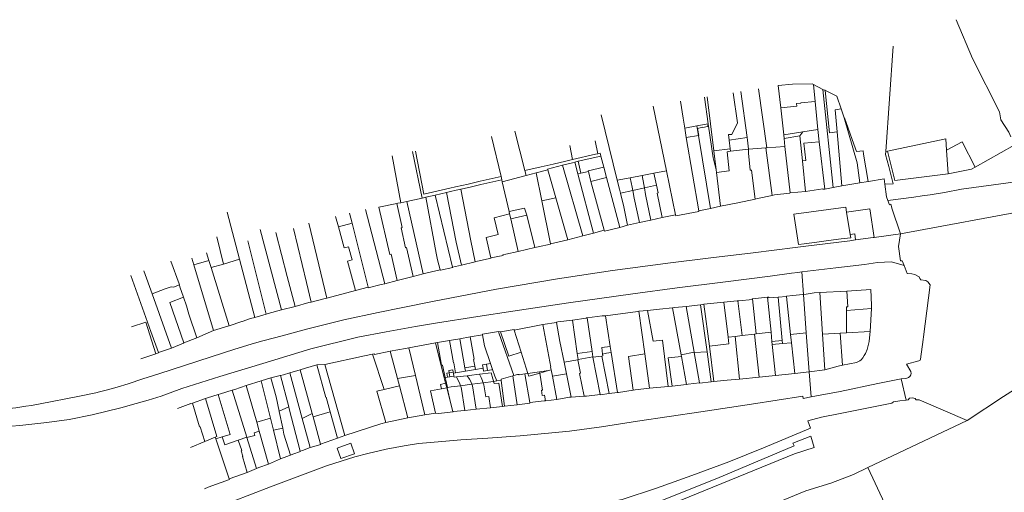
# Model space of a CAD drawing. Header units: metres. Extents: x 132064 to 133841, y 502443 to 503500.
# Tile 3 of 7: x 132289 to 132721, y 502828 to 503035. Entities that reach past the tile are written whole.
import ezdxf
from ezdxf.lldxf.tags import DXFTag

# ---------------------------------------------------------------- set-up
doc = ezdxf.new("R2010")
doc.units = ezdxf.units.M
doc.layers.add('B-WE-KG-GRENS_PERCEEL-G', color=150, linetype='KG-PERCEEL', lineweight=18)
doc.styles.get("Standard").update_dxf_attribs({"font": 'NLCS-ISO.ttf'})
tags = doc.linetypes.add('KG-PERCEEL', pattern='A,5.5,-2,["P",Standard,S=1.8,R=0,X=-0.5,Y=-0.9],-2,5.5,-2,[5,NLCS.SHX,S=0.75,R=0,X=0,Y=0],-2', length=19).pattern_tags.tags
tags[6] = DXFTag(74, 10)

msp = doc.modelspace()

# ---------------------------------------------------------------- linework, layer by layer
at = {"layer": 'B-WE-KG-GRENS_PERCEEL-G', "flags": 128}
for points in [[(132706.75, 503017.78), (132699.653, 503034.71)], [(132671.98, 503023.176), (132668.776, 502976.959)], [(132723.529, 502983.45), (132722.739, 502985.471), (132719.12, 502990.826), (132718.63, 502994.406), (132706.75, 503017.78)], [(132621.596, 503005.845), (132627.849, 503006.464)], [(132622.69, 502996.076), (132621.596, 503005.845)], [(132627.849, 503006.464), (132636.506, 503006.694)], [(132637.047, 503006.412), (132636.506, 503006.694)], [(132637.784, 502998.866), (132637.047, 503006.412)], [(132641.233, 503004.233), (132637.047, 503006.412)], [(132590.957, 502989.099), (132589.245, 503000.774)], [(132590.46, 503000.964), (132593.438, 502977.34)], [(132600.129, 502982.037), (132599.838, 502984.398), (132601.342, 502984.43), (132603.737, 502989.54), (132601.824, 503002.746)], [(132607.95, 502983.135), (132605.247, 503003.283)], [(132616.679, 502978.639), (132612.918, 503004.485)], [(132642.128, 503003.767), (132641.233, 503004.233)], [(132645.65, 502961.335), (132641.233, 503004.233)], [(132642.128, 503003.767), (132642.114, 503003.901)], [(132642.114, 503003.901), (132647.335, 503001.273)], [(132644.103, 502985.215), (132642.128, 503003.767)], [(132649.229, 502995.763), (132647.335, 503001.273)], [(132566.863, 502996.902), (132572.683, 502968.607)], [(132578.845, 502999.001), (132579.954, 502991.663)], [(132631.576, 502998.286), (132631.585, 502998.186), (132629.693, 502998.016), (132629.802, 502996.801), (132622.69, 502996.076)], [(132631.576, 502998.286), (132637.784, 502998.866)], [(132638.978, 502986.641), (132637.784, 502998.866)], [(132551.076, 502964.417), (132543.989, 502993.112)], [(132624.008, 502984.317), (132622.69, 502996.076)], [(132646.525, 502995.22), (132649.229, 502995.763)], [(132647.39, 502985.688), (132646.525, 502995.22)], [(132650.086, 502993.121), (132649.229, 502995.763)], [(132650.469, 502991.792), (132650.086, 502993.121)], [(132579.954, 502991.663), (132580.623, 502987.235)], [(132580.623, 502987.235), (132586.018, 502988.208)], [(132586.018, 502988.208), (132590.957, 502989.099)], [(132586.018, 502988.208), (132586.703, 502984.034)], [(132588.535, 502987.524), (132590.571, 502987.948)], [(132590.979, 502988.952), (132590.571, 502987.948)], [(132590.979, 502988.952), (132590.957, 502989.099)], [(132591.095, 502988.159), (132590.979, 502988.952)], [(132591.109, 502988.06), (132591.095, 502988.159)], [(132593.125, 502974.309), (132591.109, 502988.06)], [(132650.698, 502991.822), (132650.469, 502991.792)], [(132657.314, 502963.328), (132656.143, 502972.104), (132650.469, 502991.792)], [(132654.792, 502980.29), (132650.698, 502991.822)], [(132500.131, 502966.139), (132495.998, 502983.547)], [(132506.113, 502985.908), (132510.589, 502968.665)], [(132580.623, 502987.235), (132581.324, 502983.143)], [(132581.324, 502983.143), (132586.703, 502984.034)], [(132588.515, 502987.622), (132586.293, 502987.16)], [(132586.293, 502987.16), (132586.309, 502987.061)], [(132586.309, 502987.061), (132586.79, 502984.048)], [(132586.703, 502984.034), (132586.79, 502984.048)], [(132586.703, 502984.034), (132591.943, 502952.111)], [(132588.535, 502987.524), (132588.515, 502987.622)], [(132624.008, 502984.317), (132632.358, 502985.613)], [(132624.181, 502982.775), (132624.008, 502984.317)], [(132624.181, 502982.775), (132631.064, 502983.843)], [(132632.358, 502985.613), (132631.064, 502983.843)], [(132632.21, 502972.979), (132631.064, 502983.843)], [(132632.358, 502985.613), (132638.978, 502986.641)], [(132639.6, 502981.245), (132638.978, 502986.641)], [(132644.103, 502985.215), (132647.39, 502985.688)], [(132649.536, 502962.038), (132647.39, 502985.688)], [(132530.237, 502979.639), (132531.383, 502973.527)], [(132541.409, 502981.734), (132542.543, 502976.059)], [(132581.324, 502983.143), (132586.83, 502950.982)], [(132600.129, 502982.037), (132607.95, 502983.135)], [(132600.604, 502978.133), (132600.129, 502982.037)], [(132608.11, 502981.945), (132607.95, 502983.135)], [(132608.633, 502978.045), (132608.11, 502981.945)], [(132616.679, 502978.639), (132624.579, 502979.223)], [(132624.579, 502979.223), (132624.181, 502982.775)], [(132626.852, 502958.933), (132624.579, 502979.223)], [(132632.907, 502980.673), (132639.6, 502981.245)], [(132633.744, 502973.15), (132632.907, 502980.673)], [(132641.981, 502960.606), (132639.6, 502981.245)], [(132661.015, 502963.942), (132658.993, 502975.9), (132658.782, 502977.373), (132655.918, 502976.968), (132654.792, 502980.29)], [(132669.542, 502977.124), (132695.008, 502982.612), (132695.365, 502977.599)], [(132695.365, 502977.599), (132702.182, 502981.214)], [(132707.915, 502970.095), (132702.182, 502981.214)], [(132707.915, 502970.095), (132724.957, 502979.797)], [(132456.194, 502954.625), (132452.384, 502975.178)], [(132461.28, 502976.957), (132465.567, 502956.626)], [(132462.712, 502977.233), (132466.335, 502958.323)], [(132531.383, 502973.527), (132541.562, 502975.863), (132542.543, 502976.059)], [(132543.863, 502974.959), (132533.923, 502972.759)], [(132542.543, 502976.059), (132543.52, 502976.254)], [(132543.863, 502974.959), (132543.52, 502976.254)], [(132545.131, 502970.169), (132543.863, 502974.959)], [(132593.438, 502977.34), (132600.604, 502978.133)], [(132593.438, 502977.34), (132594.49, 502968.993)], [(132599.215, 502976.94), (132600.74, 502977.119)], [(132599.215, 502976.94), (132600.078, 502968.582)], [(132600.74, 502977.119), (132600.604, 502978.133)], [(132608.633, 502978.045), (132600.74, 502977.119)], [(132608.633, 502978.045), (132616.132, 502978.599)], [(132608.653, 502976.265), (132608.633, 502978.045)], [(132608.653, 502976.265), (132609.359, 502968.882), (132609.857, 502968.913)], [(132616.132, 502978.599), (132616.679, 502978.639)], [(132618.993, 502957.784), (132616.132, 502978.599)], [(132668.776, 502976.959), (132668.689, 502975.707), (132670.088, 502970.392)], [(132668.776, 502976.959), (132669.542, 502977.124)], [(132669.542, 502977.124), (132672.711, 502964.26)], [(132696.105, 502967.225), (132695.365, 502977.599)], [(132531.383, 502973.527), (132528.595, 502972.837), (132522.938, 502971.505), (132517.716, 502970.249), (132510.589, 502968.665)], [(132527.042, 502970.982), (132520.52, 502969.31)], [(132532.443, 502972.371), (132531.503, 502972.125), (132527.042, 502970.982)], [(132535.988, 502940.178), (132527.042, 502970.982)], [(132533.923, 502972.759), (132532.443, 502972.371)], [(132533.804, 502967.206), (132532.443, 502972.371)], [(132533.923, 502972.759), (132535.079, 502967.509)], [(132593.125, 502974.309), (132594.49, 502968.993)], [(132633.744, 502973.15), (132632.21, 502972.979)], [(132633.624, 502959.574), (132632.21, 502972.979)], [(132466.335, 502958.323), (132477.649, 502960.997), (132480.201, 502961.506), (132485.77, 502962.79), (132491.007, 502964.08), (132500.131, 502966.139)], [(132500.478, 502964.68), (132500.131, 502966.139)], [(132500.694, 502963.769), (132511.156, 502966.479)], [(132510.589, 502968.665), (132511.156, 502966.479)], [(132511.156, 502966.479), (132515.556, 502967.619)], [(132515.556, 502967.619), (132520.628, 502968.933)], [(132517.979, 502955.454), (132515.556, 502967.619)], [(132520.628, 502968.933), (132520.52, 502969.31)], [(132524.122, 502956.777), (132520.628, 502968.933)], [(132533.804, 502967.206), (132535.079, 502967.509)], [(132540.632, 502941.302), (132533.804, 502967.206)], [(132535.079, 502967.509), (132538.491, 502968.319)], [(132538.491, 502968.319), (132538.32, 502968.617), (132545.131, 502970.169)], [(132539.422, 502963.912), (132538.491, 502968.319)], [(132546.327, 502965.647), (132545.131, 502970.169)], [(132556.729, 502965.513), (132561.982, 502966.532)], [(132561.982, 502966.532), (132567.076, 502967.52)], [(132562.979, 502961.132), (132562.773, 502962.528), (132561.982, 502966.532)], [(132567.076, 502967.52), (132572.683, 502968.607)], [(132567.076, 502967.52), (132568.228, 502962.308)], [(132572.683, 502968.607), (132576.647, 502949.339)], [(132594.49, 502968.993), (132594.622, 502967.808)], [(132600.078, 502968.582), (132594.622, 502967.808)], [(132594.622, 502967.808), (132596.264, 502953.064)], [(132611.566, 502956.18), (132609.857, 502968.913)], [(132670.397, 502969.22), (132672.049, 502962.943), (132668.346, 502962.7)], [(132670.088, 502970.392), (132670.397, 502969.22)], [(132696.105, 502967.225), (132672.711, 502964.26)], [(132696.105, 502967.225), (132706.315, 502969.358), (132707.915, 502970.095)], [(132482.516, 502960.5), (132486.07, 502961.319), (132491.344, 502962.619), (132500.478, 502964.68)], [(132500.694, 502963.769), (132500.478, 502964.68)], [(132503.655, 502950.748), (132500.694, 502963.769)], [(132539.422, 502963.912), (132546.327, 502965.647)], [(132545.32, 502942.537), (132539.422, 502963.912)], [(132552.132, 502943.716), (132546.327, 502965.647)], [(132551.076, 502964.417), (132556.729, 502965.513)], [(132551.076, 502964.417), (132552.109, 502960.479), (132552.522, 502958.79)], [(132557.837, 502959.98), (132557.533, 502961.449), (132556.729, 502965.513)], [(132562.979, 502961.132), (132568.228, 502962.308)], [(132568.228, 502962.308), (132568.983, 502958.892)], [(132645.65, 502961.335), (132649.536, 502962.038)], [(132649.536, 502962.038), (132657.314, 502963.328)], [(132657.314, 502963.328), (132661.015, 502963.942)], [(132661.015, 502963.942), (132661.155, 502963.965)], [(132661.155, 502963.965), (132668.015, 502965.103)], [(132668.015, 502965.103), (132668.346, 502962.7)], [(132668.346, 502962.7), (132669.101, 502957.227)], [(132669.689, 502955.577), (132681.065, 502957.018), (132684.74, 502957.619), (132687.089, 502957.933), (132688.147, 502958.102), (132694.43, 502959.109), (132701.988, 502960.596), (132729.983, 502964.401)], [(132467.19, 502956.984), (132471.31, 502957.957)], [(132471.31, 502957.957), (132476.267, 502959.129)], [(132478.929, 502926.454), (132471.31, 502957.957)], [(132476.267, 502959.129), (132477.977, 502959.533), (132480.531, 502960.042), (132482.516, 502960.5)], [(132482.8, 502927.3), (132480.487, 502937.294), (132476.267, 502959.129)], [(132482.516, 502960.5), (132486.938, 502937.885), (132488.788, 502928.791)], [(132552.522, 502958.79), (132557.837, 502959.98)], [(132552.522, 502958.79), (132553.984, 502952.813), (132555.629, 502944.833)], [(132557.837, 502959.98), (132562.979, 502961.132)], [(132560.82, 502945.946), (132558.533, 502956.61), (132557.837, 502959.98)], [(132565.816, 502947.017), (132563.402, 502958.274), (132562.979, 502961.132)], [(132568.983, 502958.892), (132568.517, 502958.797), (132570.813, 502948.089)], [(132611.566, 502956.18), (132612.522, 502956.431), (132618.993, 502957.784)], [(132618.993, 502957.784), (132619.923, 502957.999), (132626.711, 502958.828), (132626.699, 502958.919), (132626.852, 502958.933)], [(132626.852, 502958.933), (132633.624, 502959.574)], [(132633.624, 502959.574), (132641.158, 502960.616), (132641.163, 502960.469), (132641.981, 502960.606)], [(132641.981, 502960.606), (132645.661, 502961.224)], [(132645.661, 502961.224), (132645.65, 502961.335)], [(132446.527, 502952.696), (132454.487, 502954.268)], [(132454.487, 502954.268), (132454.904, 502954.35)], [(132456.843, 502943.816), (132454.487, 502954.268)], [(132454.904, 502954.35), (132456.194, 502954.625)], [(132456.194, 502954.625), (132458.915, 502955.206)], [(132458.915, 502955.206), (132465.567, 502956.626)], [(132466.06, 502923.534), (132458.915, 502955.206)], [(132465.567, 502956.626), (132466.68, 502956.863)], [(132466.68, 502956.863), (132467.19, 502956.984)], [(132473.514, 502925.262), (132472.35, 502929.599), (132471.667, 502932.455), (132467.19, 502956.984)], [(132517.979, 502955.454), (132524.122, 502956.777)], [(132521.744, 502936.549), (132517.979, 502955.454)], [(132529.423, 502938.332), (132524.122, 502956.777)], [(132596.264, 502953.064), (132603.89, 502954.582)], [(132603.89, 502954.582), (132611.566, 502956.18)], [(132669.101, 502957.227), (132669.689, 502955.577)], [(132669.689, 502955.577), (132670.346, 502953.735), (132670.896, 502953.961), (132671.415, 502952.38)], [(132385.583, 502929.857), (132380.183, 502950.463)], [(132434.823, 502945.632), (132433.693, 502950.096)], [(132449.274, 502919.164), (132440.769, 502951.606)], [(132452.025, 502932.101), (132451.343, 502931.917), (132446.527, 502952.696)], [(132503.895, 502949.692), (132497.103, 502948.014)], [(132503.655, 502950.748), (132510.449, 502952.267), (132511.45, 502949.228)], [(132503.895, 502949.692), (132503.655, 502950.748)], [(132504.372, 502947.592), (132503.895, 502949.692)], [(132504.372, 502947.592), (132511.45, 502949.228)], [(132514.881, 502934.941), (132511.45, 502949.228)], [(132570.813, 502948.089), (132576.647, 502949.339)], [(132576.647, 502949.339), (132576.756, 502948.809)], [(132576.756, 502948.809), (132586.867, 502950.769)], [(132586.83, 502950.982), (132591.943, 502952.111)], [(132586.83, 502950.982), (132586.867, 502950.769)], [(132591.943, 502952.111), (132596.264, 502953.064)], [(132628.426, 502949.582), (132651.214, 502952.599)], [(132653.371, 502939.258), (132649.262, 502938.79), (132643.644, 502937.998), (132638.564, 502937.373), (132632.966, 502936.607), (132630.428, 502936.267), (132628.426, 502949.582)], [(132651.214, 502952.599), (132651.566, 502950.421)], [(132651.566, 502950.421), (132661.706, 502951.886), (132663.71, 502939.4)], [(132651.566, 502950.421), (132653.137, 502940.705)], [(132671.468, 502952.218), (132671.415, 502952.38)], [(132671.468, 502952.218), (132675.165, 502940.946)], [(132675.165, 502940.946), (132733.494, 502951.784)], [(132423.849, 502912.807), (132415.974, 502945.694)], [(132428.882, 502944.001), (132427.659, 502948.545)], [(132428.882, 502944.001), (132434.823, 502945.632)], [(132441.912, 502917.615), (132434.823, 502945.632)], [(132498.855, 502940.638), (132497.103, 502948.014)], [(132507.621, 502933.304), (132504.372, 502947.592)], [(132552.132, 502943.716), (132555.629, 502944.833)], [(132555.629, 502944.833), (132560.82, 502945.946)], [(132560.82, 502945.946), (132565.816, 502947.017)], [(132565.816, 502947.017), (132570.813, 502948.089)], [(132403.987, 502907.678), (132394.606, 502942.885)], [(132409.87, 502909.248), (132406.382, 502922.34), (132401.435, 502941.54)], [(132416.872, 502911.123), (132414.855, 502919.715), (132409.214, 502943.364)], [(132431.353, 502934.82), (132428.882, 502944.001)], [(132458.731, 502935.007), (132458.341, 502934.92), (132456.396, 502943.605), (132456.623, 502943.655)], [(132456.623, 502943.655), (132456.599, 502943.761), (132456.843, 502943.816)], [(132493.672, 502939.36), (132498.855, 502940.638)], [(132536.015, 502940.085), (132540.632, 502941.302)], [(132540.632, 502941.302), (132545.32, 502942.537)], [(132545.433, 502942.128), (132545.32, 502942.537)], [(132545.433, 502942.128), (132552.132, 502943.716)], [(132655.12, 502940.971), (132653.137, 502940.705)], [(132653.137, 502940.705), (132653.371, 502939.258)], [(132655.12, 502940.971), (132655.551, 502938.305)], [(132675.165, 502940.946), (132663.71, 502939.4)], [(132676.819, 502927.051), (132675.941, 502929.234), (132675.246, 502929.218), (132674.326, 502935.444), (132675.165, 502940.946)], [(132375.646, 502939.699), (132378.443, 502927.775)], [(132397.17, 502905.835), (132389.124, 502937.869)], [(132414.948, 502899.259), (132431.187, 502903.405), (132446.253, 502906.531), (132456.367, 502908.611), (132470.095, 502911.386), (132498.201, 502916.694), (132524.825, 502921.306), (132548.922, 502924.948), (132574.379, 502928.342), (132592.049, 502930.518), (132610.597, 502932.72), (132629.012, 502934.971), (132632.526, 502935.401), (132652.984, 502937.961)], [(132495.721, 502930.443), (132493.672, 502939.36)], [(132521.757, 502936.486), (132516.382, 502935.27), (132514.881, 502934.941)], [(132521.744, 502936.549), (132529.345, 502938.31), (132529.423, 502938.332)], [(132521.757, 502936.486), (132521.744, 502936.549)], [(132529.423, 502938.332), (132535.988, 502940.178)], [(132536.015, 502940.085), (132535.988, 502940.178)], [(132655.551, 502938.305), (132652.984, 502937.961)], [(132663.258, 502939.339), (132655.551, 502938.305)], [(132663.71, 502939.4), (132663.258, 502939.339)], [(132372.126, 502929.312), (132371.096, 502932.65)], [(132431.353, 502934.82), (132433.296, 502935.288), (132434.953, 502929.63), (132432.902, 502929.064)], [(132454.558, 502920.601), (132452.025, 502932.101)], [(132461.564, 502922.349), (132458.731, 502935.007)], [(132507.621, 502933.304), (132502.224, 502932.051), (132500.958, 502931.786), (132501.01, 502931.567), (132495.721, 502930.443)], [(132507.643, 502933.207), (132507.621, 502933.304)], [(132514.881, 502934.941), (132507.643, 502933.207)], [(132764.102, 502931.731), (132760.326, 502929.404), (132758.081, 502927.68), (132755.878, 502925.495), (132726.75, 502873.913), (132720.355, 502869.709), (132704.36, 502859.306)], [(132355.415, 502929.014), (132359.029, 502919.097), (132359.168, 502918.605)], [(132365.516, 502927.42), (132364.635, 502930.361)], [(132365.516, 502927.42), (132372.126, 502929.312)], [(132374.155, 502898.601), (132365.516, 502927.42)], [(132373.091, 502926.187), (132372.126, 502929.312)], [(132378.443, 502927.775), (132373.091, 502926.187)], [(132385.583, 502929.857), (132378.443, 502927.775)], [(132392.254, 502904.406), (132385.583, 502929.857)], [(132436.38, 502916.142), (132432.902, 502929.064)], [(132482.8, 502927.3), (132478.929, 502926.454)], [(132482.813, 502927.249), (132482.8, 502927.3)], [(132488.788, 502928.791), (132482.813, 502927.249)], [(132495.745, 502930.338), (132489.838, 502929.044), (132488.788, 502928.791)], [(132495.745, 502930.338), (132495.721, 502930.443)], [(132631.889, 502924.287), (132646.832, 502926.055), (132659.416, 502927.629), (132665.139, 502928.454), (132671.261, 502928.687), (132676.819, 502927.051)], [(132347.209, 502914.728), (132343.605, 502924.779)], [(132380.936, 502900.771), (132373.091, 502926.187)], [(132416.741, 502890.626), (132437.368, 502895.766), (132449.838, 502898.11), (132462.654, 502900.442), (132471.429, 502901.945), (132490.006, 502904.793), (132505.239, 502907.163), (132529.699, 502910.82), (132557.847, 502914.698), (132577.297, 502917.353), (132597.379, 502919.847), (132618.126, 502922.505), (132627.399, 502923.756), (132630.236, 502924.092)], [(132461.564, 502922.349), (132466.06, 502923.534)], [(132466.06, 502923.534), (132467.693, 502923.913), (132473.514, 502925.262)], [(132473.574, 502925.037), (132473.514, 502925.262)], [(132473.574, 502925.037), (132478.973, 502926.273)], [(132478.973, 502926.273), (132478.929, 502926.454)], [(132630.236, 502924.092), (132631.889, 502924.287)], [(132631.889, 502924.287), (132632.636, 502914.465)], [(132678.189, 502923.646), (132676.819, 502927.051)], [(132688.263, 502918.648), (132687.166, 502919.992), (132686.249, 502920.493), (132684.165, 502920.859), (132683.715, 502921.376), (132683.374, 502922.212), (132681.44, 502923.229), (132680.24, 502923.529), (132678.189, 502923.646)], [(132349.966, 502889.09), (132346.61, 502898.163), (132337.953, 502922.753)], [(132449.274, 502919.164), (132447.568, 502918.772), (132441.977, 502917.359)], [(132454.558, 502920.601), (132449.274, 502919.164)], [(132461.564, 502922.349), (132460.53, 502922.03), (132454.558, 502920.601)], [(132675.513, 502877.442), (132677.563, 502877.718), (132678.366, 502877.903), (132678.753, 502878.112), (132679.311, 502878.536), (132679.747, 502879.239), (132679.896, 502879.809), (132679.663, 502880.767), (132677.859, 502883.964), (132683.263, 502885.427), (132683.785, 502885.743), (132683.964, 502886.073), (132685.114, 502894.784), (132685.256, 502895.864), (132688.263, 502918.648)], [(132352.946, 502916.955), (132347.209, 502914.728)], [(132355.727, 502890.969), (132347.209, 502914.728)], [(132352.946, 502916.955), (132355.591, 502917.789), (132356.581, 502917.615), (132359.168, 502918.605)], [(132359.168, 502918.605), (132359.399, 502917.786), (132360.975, 502913.194)], [(132436.38, 502916.142), (132423.849, 502912.807)], [(132441.912, 502917.615), (132436.38, 502916.142)], [(132441.977, 502917.359), (132441.912, 502917.615)], [(132625.191, 502913.703), (132628.05, 502913.995), (132632.35, 502914.434), (132632.636, 502914.465)], [(132632.636, 502914.465), (132633.922, 502914.604), (132637.361, 502915.107), (132639.79, 502915.25)], [(132632.636, 502914.465), (132633.912, 502897.697)], [(132651.713, 502915.95), (132639.79, 502915.25)], [(132639.79, 502915.25), (132640.976, 502897.093)], [(132651.713, 502915.95), (132652.168, 502909.069), (132651.485, 502909.027), (132651.501, 502907.363)], [(132662.479, 502908.338), (132662.549, 502909.702), (132662.195, 502916.566), (132651.713, 502915.95)], [(132354.955, 502910.991), (132360.975, 502913.194)], [(132354.955, 502910.991), (132361.139, 502893.237)], [(132360.975, 502913.194), (132362.271, 502909.417), (132363.273, 502905.805), (132366.798, 502895.404)], [(132416.872, 502911.123), (132415.946, 502910.871), (132409.87, 502909.248)], [(132423.849, 502912.807), (132423.009, 502912.728), (132416.872, 502911.123)], [(132587.57, 502909.879), (132589.065, 502910.157)], [(132589.065, 502910.157), (132597.708, 502911.022)], [(132589.065, 502910.157), (132591.446, 502891.863)], [(132597.708, 502911.022), (132603.603, 502911.612), (132603.872, 502911.639)], [(132597.708, 502911.022), (132599.63, 502895.702)], [(132603.872, 502911.639), (132604.349, 502911.687), (132610.275, 502912.261), (132610.245, 502912.57), (132610.393, 502912.585)], [(132603.872, 502911.639), (132605.78, 502896.431)], [(132610.393, 502912.585), (132616.882, 502913.238)], [(132611.944, 502897.161), (132610.393, 502912.585)], [(132616.882, 502913.238), (132617.482, 502913.298), (132617.521, 502912.912), (132621.547, 502913.242)], [(132618.464, 502897.933), (132616.882, 502913.238)], [(132621.547, 502913.242), (132625.209, 502913.542)], [(132621.547, 502913.242), (132623.405, 502894.343)], [(132625.209, 502913.542), (132625.191, 502913.703)], [(132627.027, 502896.964), (132625.209, 502913.542)], [(132397.17, 502905.835), (132392.254, 502904.406)], [(132403.987, 502907.678), (132398.102, 502906.106), (132397.17, 502905.835)], [(132409.87, 502909.248), (132403.987, 502907.678)], [(132545.878, 502905.098), (132560.098, 502907.019), (132560.55, 502907.069)], [(132560.55, 502907.069), (132564.364, 502907.493)], [(132563.092, 502888.421), (132560.55, 502907.069)], [(132564.364, 502907.493), (132569.626, 502908.078), (132575.285, 502908.662)], [(132570.966, 502894.448), (132566.88, 502894.062), (132564.364, 502907.493)], [(132575.285, 502908.662), (132576.334, 502908.701), (132581.289, 502909.22)], [(132575.285, 502908.662), (132579.077, 502888.092)], [(132581.289, 502909.22), (132587.57, 502909.879)], [(132584.761, 502889.25), (132581.289, 502909.22)], [(132590.452, 502889.268), (132587.57, 502909.879)], [(132651.501, 502907.363), (132662.479, 502908.338)], [(132651.501, 502907.363), (132651.592, 502897.694)], [(132661.962, 502898.282), (132662.479, 502908.338)], [(132338.191, 502900.319), (132344.436, 502902.326)], [(132348.789, 502888.523), (132344.436, 502902.326)], [(132390.401, 502903.868), (132386.678, 502902.628), (132386.602, 502902.583), (132380.936, 502900.771)], [(132392.254, 502904.406), (132390.401, 502903.868)], [(132518.44, 502901.339), (132524.489, 502902.243)], [(132524.469, 502902.359), (132525.017, 502902.42), (132531.444, 502903.148)], [(132524.469, 502902.359), (132524.489, 502902.243)], [(132524.489, 502902.243), (132525.905, 502893.867)], [(132531.444, 502903.148), (132537.46, 502904.101), (132537.456, 502904.184), (132537.818, 502904.231)], [(132531.444, 502903.148), (132533.557, 502888.56)], [(132537.818, 502904.231), (132544.428, 502905.088)], [(132537.818, 502904.231), (132540.018, 502889.473)], [(132544.428, 502905.088), (132545.878, 502905.098)], [(132548.02, 502891.685), (132545.878, 502905.098)], [(132250.998, 502862.026), (132276.723, 502863.735), (132287.526, 502864.881), (132291.946, 502865.493), (132294.408, 502865.791), (132298.188, 502866.553), (132314.686, 502869.773), (132322.55, 502871.381), (132324.146, 502871.776), (132327.087, 502872.509), (132331.91, 502873.864), (132336.783, 502875.291), (132343.11, 502877.471), (132350.131, 502879.721), (132373.065, 502887.174), (132383.522, 502890.558), (132390.657, 502892.66), (132395.207, 502893.988), (132401.415, 502895.667), (132407.448, 502897.229), (132410.126, 502897.998), (132414.948, 502899.259)], [(132366.798, 502895.404), (132374.155, 502898.601)], [(132380.936, 502900.771), (132380.468, 502900.621), (132374.155, 502898.601)], [(132491.991, 502897.037), (132499.081, 502898.17)], [(132499.081, 502898.17), (132499.194, 502897.613), (132505.798, 502878.921)], [(132499.081, 502898.17), (132499.933, 502898.072)], [(132499.933, 502898.072), (132505.846, 502899.071)], [(132499.933, 502898.072), (132503.601, 502887.444), (132508.936, 502889.225)], [(132505.906, 502898.88), (132505.846, 502899.071)], [(132505.906, 502898.88), (132518.44, 502901.339)], [(132508.936, 502889.225), (132505.906, 502898.88)], [(132521.982, 502882.617), (132518.44, 502901.339)], [(132605.78, 502896.431), (132611.208, 502897.073)], [(132611.208, 502897.073), (132611.944, 502897.161)], [(132613.191, 502878.176), (132611.208, 502897.073)], [(132611.944, 502897.161), (132618.464, 502897.933)], [(132618.884, 502893.874), (132618.464, 502897.933)], [(132627.027, 502896.964), (132633.912, 502897.697)], [(132633.912, 502897.697), (132635.218, 502880.525)], [(132640.976, 502897.093), (132648.735, 502897.533)], [(132640.976, 502897.093), (132641.997, 502881.458)], [(132648.735, 502897.533), (132651.592, 502897.694)], [(132649.799, 502883.454), (132648.735, 502897.533)], [(132651.592, 502897.694), (132661.962, 502898.282)], [(132657.42, 502885.391), (132657.964, 502885.8), (132658.67, 502886.671), (132659.352, 502887.801), (132659.895, 502888.665), (132660.558, 502890.317), (132661.188, 502892.708), (132661.49, 502893.895), (132661.717, 502896.962), (132661.962, 502898.282)], [(132361.139, 502893.237), (132361.005, 502893.186), (132361.035, 502893.101), (132355.727, 502890.969)], [(132366.798, 502895.404), (132361.139, 502893.237)], [(132459.8, 502891.091), (132471.432, 502893.313)], [(132471.432, 502893.313), (132472.363, 502893.422)], [(132475.282, 502877.927), (132471.432, 502893.313)], [(132472.363, 502893.422), (132477.553, 502894.303)], [(132472.363, 502893.422), (132474.067, 502883.486), (132474.433, 502883.553)], [(132477.553, 502894.303), (132482.074, 502895.07)], [(132477.553, 502894.303), (132479.256, 502884.514)], [(132482.074, 502895.07), (132486.614, 502895.841)], [(132482.074, 502895.07), (132484.296, 502882.331)], [(132486.614, 502895.841), (132492.038, 502896.762)], [(132486.614, 502895.841), (132488.293, 502886.071)], [(132491.991, 502897.037), (132492.038, 502896.762)], [(132492.038, 502896.762), (132492.851, 502891.967), (132495.518, 502884.247)], [(132525.905, 502893.867), (132527.762, 502884.806)], [(132573.402, 502874.194), (132570.966, 502894.448)], [(132591.446, 502891.863), (132599.982, 502892.898)], [(132599.63, 502895.702), (132602.674, 502896.063)], [(132599.63, 502895.702), (132599.982, 502892.898)], [(132602.674, 502896.063), (132605.78, 502896.431)], [(132604.582, 502877.392), (132602.674, 502896.063)], [(132618.884, 502893.874), (132623.405, 502894.343)], [(132619.026, 502892.494), (132618.884, 502893.874)], [(132619.026, 502892.494), (132623.544, 502892.928)], [(132623.544, 502892.928), (132623.405, 502894.343)], [(132623.544, 502892.928), (132627.429, 502893.301)], [(132627.429, 502893.301), (132627.027, 502896.964)], [(132628.905, 502879.842), (132627.429, 502893.301)], [(132252.574, 502853.86), (132266.912, 502855.366), (132278.12, 502856.254), (132289.301, 502857.148), (132301.148, 502858.385), (132310.852, 502859.767), (132320.996, 502861.773), (132333.555, 502864.88), (132340.244, 502866.67), (132345.44, 502868.117), (132351.14, 502869.985), (132360.3, 502873.225), (132376.913, 502878.553), (132395.814, 502884.27), (132416.741, 502890.626)], [(132342.307, 502886.256), (132348.789, 502888.523)], [(132348.789, 502888.523), (132350.017, 502888.953)], [(132355.727, 502890.969), (132349.966, 502889.09)], [(132350.017, 502888.953), (132349.966, 502889.09)], [(132444.692, 502888.403), (132444.724, 502888.236), (132451.518, 502889.561)], [(132451.518, 502889.561), (132458.329, 502890.828)], [(132454.703, 502877.691), (132451.518, 502889.561)], [(132458.329, 502890.828), (132459.8, 502891.091)], [(132462.636, 502878.995), (132459.8, 502891.091)], [(132511.884, 502879.834), (132508.936, 502889.225)], [(132533.557, 502888.56), (132540.018, 502889.473)], [(132533.557, 502888.56), (132533.937, 502885.94)], [(132540.018, 502889.473), (132540.369, 502887.12)], [(132544.25, 502891.205), (132548.02, 502891.685)], [(132544.591, 502888.373), (132544.25, 502891.205)], [(132548.435, 502889.088), (132546.34, 502888.734), (132544.591, 502888.373)], [(132548.435, 502889.088), (132548.02, 502891.685)], [(132551.238, 502871.53), (132548.435, 502889.088)], [(132584.761, 502889.25), (132579.077, 502888.092)], [(132584.806, 502888.99), (132584.761, 502889.25)], [(132584.806, 502888.99), (132590.452, 502889.268)], [(132587.102, 502875.782), (132584.806, 502888.99)], [(132592.276, 502876.225), (132590.452, 502889.268)], [(132591.446, 502891.863), (132593.462, 502876.368)], [(132620.427, 502878.943), (132619.026, 502892.494)], [(132422.88, 502883.852), (132440.365, 502887.576)], [(132440.365, 502887.576), (132443.876, 502888.247)], [(132443.876, 502888.247), (132444.692, 502888.403)], [(132443.876, 502888.247), (132448.923, 502872.861)], [(132479.256, 502884.514), (132479.394, 502884.537)], [(132479.394, 502884.537), (132480.162, 502880.086)], [(132488.116, 502886.041), (132488.293, 502886.071)], [(132488.116, 502886.041), (132488.628, 502883.07)], [(132493.74, 502883.94), (132495.518, 502884.247)], [(132495.518, 502884.247), (132496.443, 502881.57)], [(132527.762, 502884.806), (132533.73, 502885.902)], [(132527.762, 502884.806), (132528.809, 502879.698)], [(132533.73, 502885.902), (132533.937, 502885.94)], [(132534.515, 502879.878), (132534.927, 502879.961), (132533.73, 502885.902)], [(132533.937, 502885.94), (132540.369, 502887.12)], [(132540.395, 502886.985), (132540.369, 502887.12)], [(132540.395, 502886.985), (132544.37, 502887.491)], [(132543.517, 502870.702), (132540.395, 502886.985)], [(132544.37, 502887.491), (132544.692, 502887.532)], [(132547.521, 502871.057), (132544.37, 502887.491)], [(132544.692, 502887.532), (132544.591, 502888.373)], [(132563.092, 502888.421), (132556.026, 502887.225)], [(132556.026, 502887.225), (132557.993, 502872.513)], [(132565.131, 502873.462), (132563.092, 502888.421)], [(132579.218, 502887.325), (132573.415, 502886.773)], [(132575.193, 502874.353), (132573.415, 502886.773)], [(132579.077, 502888.092), (132579.218, 502887.325)], [(132579.218, 502887.325), (132581.481, 502875.05)], [(132649.799, 502883.454), (132655.886, 502884.65), (132657.42, 502885.391)], [(132404.729, 502879.336), (132407.553, 502880.18)], [(132407.553, 502880.18), (132407.571, 502880.185), (132412.107, 502881.429)], [(132413.019, 502860.111), (132407.553, 502880.18)], [(132419.419, 502883.625), (132414.406, 502882.119), (132412.107, 502881.429)], [(132417.386, 502862.294), (132412.107, 502881.429)], [(132419.419, 502883.625), (132422.88, 502883.852)], [(132425.222, 502863.071), (132423.499, 502869.466), (132423.308, 502869.414), (132419.419, 502883.625)], [(132431.619, 502852.729), (132422.88, 502883.852)], [(132475.667, 502878.068), (132474.433, 502883.553)], [(132476.737, 502878.252), (132476.432, 502879.975), (132477.413, 502880.148)], [(132477.24, 502881.115), (132478.988, 502881.426)], [(132477.413, 502880.148), (132477.24, 502881.115)], [(132477.413, 502880.148), (132479.163, 502880.458)], [(132477.724, 502878.422), (132477.413, 502880.148)], [(132478.988, 502881.426), (132479.163, 502880.458)], [(132479.163, 502880.458), (132479.258, 502879.929)], [(132480.162, 502880.086), (132479.258, 502879.929)], [(132479.258, 502879.929), (132479.475, 502878.726)], [(132484.556, 502880.842), (132480.162, 502880.086)], [(132488.628, 502883.07), (132484.296, 502882.331)], [(132484.296, 502882.331), (132484.556, 502880.842)], [(132488.883, 502881.587), (132484.556, 502880.842)], [(132488.628, 502883.07), (132488.883, 502881.587)], [(132492.241, 502882.165), (132488.883, 502881.587)], [(132495.861, 502880.147), (132490.702, 502879.532)], [(132493.74, 502883.94), (132491.99, 502883.644)], [(132491.99, 502883.644), (132492.241, 502882.165)], [(132492.241, 502882.165), (132492.457, 502880.895)], [(132492.457, 502880.895), (132494.206, 502881.191)], [(132494.206, 502881.191), (132493.74, 502883.94)], [(132494.206, 502881.191), (132495.957, 502881.488)], [(132495.861, 502880.147), (132496.604, 502877.472)], [(132495.957, 502881.488), (132496.443, 502881.57)], [(132496.443, 502881.57), (132497.449, 502878.659)], [(132510.554, 502879.638), (132511.884, 502879.834)], [(132511.884, 502879.834), (132516.989, 502880.585)], [(132512.265, 502878.619), (132511.884, 502879.834)], [(132512.265, 502878.619), (132517.08, 502880.03)], [(132516.989, 502880.585), (132520.976, 502881.172)], [(132517.08, 502880.03), (132516.989, 502880.585)], [(132517.08, 502880.03), (132520.976, 502881.172)], [(132519.557, 502867.937), (132519.156, 502870.389), (132518.211, 502870.234), (132517.842, 502872.492), (132518.299, 502872.567), (132517.08, 502880.03)], [(132520.976, 502881.172), (132522.082, 502881.496)], [(132521.871, 502882.598), (132521.982, 502882.617)], [(132522.082, 502881.496), (132521.871, 502882.598)], [(132522.622, 502878.684), (132522.082, 502881.496)], [(132536.526, 502869.885), (132534.515, 502879.878)], [(132620.427, 502878.943), (132628.905, 502879.842)], [(132628.905, 502879.842), (132635.218, 502880.525)], [(132635.218, 502880.525), (132641.997, 502881.458)], [(132635.218, 502880.525), (132636.05, 502869.584)], [(132641.997, 502881.458), (132647.821, 502883.065), (132649.799, 502883.454)], [(132388.505, 502874.619), (132395.039, 502876.6)], [(132395.039, 502876.6), (132399.252, 502877.892)], [(132399.095, 502860.322), (132395.039, 502876.6)], [(132399.252, 502877.892), (132403.285, 502878.905), (132403.494, 502878.967)], [(132399.252, 502877.892), (132401.632, 502869.622)], [(132403.494, 502878.967), (132404.729, 502879.336)], [(132407.091, 502865.202), (132403.494, 502878.967)], [(132454.703, 502877.691), (132462.636, 502878.995)], [(132455.585, 502874.405), (132454.703, 502877.691)], [(132466.693, 502861.688), (132462.636, 502878.995)], [(132475.862, 502875.609), (132473.65, 502875.055)], [(132475.862, 502875.609), (132475.282, 502877.927)], [(132475.667, 502878.068), (132476.737, 502878.252)], [(132476.613, 502873.669), (132475.929, 502876.906), (132475.667, 502878.068)], [(132476.336, 502873.712), (132475.862, 502875.609)], [(132476.737, 502878.252), (132477.724, 502878.422)], [(132477.724, 502878.422), (132479.475, 502878.726)], [(132479.475, 502878.726), (132479.484, 502878.674)], [(132479.587, 502878.206), (132479.484, 502878.674)], [(132480.613, 502878.328), (132479.587, 502878.206)], [(132485.347, 502878.893), (132480.613, 502878.328)], [(132482.433, 502874.509), (132482.102, 502875.34), (132482.086, 502875.499), (132481.409, 502876.722), (132480.613, 502878.328)], [(132486.188, 502878.993), (132485.347, 502878.893)], [(132487.351, 502875.152), (132487.062, 502875.893), (132487.014, 502876.098), (132486.257, 502877.4), (132485.347, 502878.893)], [(132490.702, 502879.532), (132486.188, 502878.993)], [(132487.351, 502875.152), (132492.294, 502875.798)], [(132492.294, 502875.798), (132492.037, 502876.493), (132492.066, 502876.674), (132491.424, 502878.061), (132490.702, 502879.532)], [(132492.294, 502875.798), (132496.902, 502876.4)], [(132492.608, 502874.953), (132492.294, 502875.798)], [(132496.851, 502876.584), (132496.604, 502877.472)], [(132496.902, 502876.4), (132496.851, 502876.584)], [(132496.902, 502876.4), (132498.331, 502876.587)], [(132497.163, 502875.462), (132496.902, 502876.4)], [(132497.163, 502875.462), (132499.202, 502875.69), (132500.779, 502865.435)], [(132497.449, 502878.659), (132498.331, 502876.587)], [(132498.331, 502876.587), (132500.211, 502876.833)], [(132500.211, 502876.833), (132500.149, 502877.311), (132505.315, 502878.783)], [(132501.69, 502865.531), (132500.211, 502876.833)], [(132505.315, 502878.783), (132505.798, 502878.921)], [(132507.24, 502866.162), (132505.315, 502878.783)], [(132505.798, 502878.921), (132507.363, 502879.367)], [(132508.016, 502879.265), (132507.988, 502879.452), (132507.363, 502879.367)], [(132508.016, 502879.265), (132510.554, 502879.638)], [(132512.726, 502867.158), (132510.554, 502879.638)], [(132522.622, 502878.684), (132528.809, 502879.698)], [(132524.576, 502868.503), (132522.622, 502878.684)], [(132528.809, 502879.698), (132530.904, 502869.478)], [(132581.481, 502875.05), (132582.153, 502875.243), (132587.102, 502875.782)], [(132587.134, 502875.597), (132587.102, 502875.782)], [(132587.134, 502875.597), (132592.276, 502876.225)], [(132592.276, 502876.225), (132593.462, 502876.368)], [(132593.462, 502876.368), (132599.294, 502876.91), (132604.582, 502877.392)], [(132604.582, 502877.392), (132613.191, 502878.176)], [(132613.191, 502878.176), (132620.427, 502878.943)], [(132638.375, 502870.032), (132648.798, 502872.041), (132665.314, 502875.491), (132675.513, 502877.442)], [(132675.513, 502877.442), (132677.615, 502868.112)], [(132376.213, 502870.639), (132377.155, 502870.895), (132382.372, 502872.617)], [(132382.372, 502872.617), (132383.456, 502872.915), (132388.505, 502874.619)], [(132388.702, 502852.004), (132382.372, 502872.617)], [(132393.05, 502858.539), (132388.505, 502874.619)], [(132448.923, 502872.861), (132445.686, 502872.111), (132449.578, 502858.416)], [(132455.585, 502874.405), (132448.923, 502872.861)], [(132459.344, 502860.398), (132455.585, 502874.405)], [(132469.178, 502872.22), (132474.075, 502873.174)], [(132471.407, 502862.429), (132469.178, 502872.22)], [(132474.075, 502873.174), (132473.65, 502875.055)], [(132476.359, 502873.619), (132474.075, 502873.174)], [(132476.359, 502873.619), (132476.336, 502873.712)], [(132476.359, 502873.619), (132476.499, 502873.647)], [(132477.66, 502868.422), (132476.359, 502873.619)], [(132476.499, 502873.647), (132476.613, 502873.669)], [(132476.499, 502873.647), (132477.66, 502868.422)], [(132476.613, 502873.669), (132478.247, 502873.962)], [(132478.247, 502873.962), (132482.433, 502874.509)], [(132482.433, 502874.509), (132487.351, 502875.152)], [(132482.696, 502873.847), (132482.433, 502874.509)], [(132484.221, 502863.683), (132482.696, 502873.847)], [(132487.646, 502874.399), (132487.351, 502875.152)], [(132489.192, 502864.209), (132487.646, 502874.399)], [(132495.498, 502864.876), (132494.753, 502869.774), (132493.426, 502869.572), (132492.608, 502874.953)], [(132547.521, 502871.057), (132551.238, 502871.53)], [(132551.238, 502871.53), (132551.629, 502871.58), (132557.993, 502872.513)], [(132557.993, 502872.513), (132558.982, 502872.658)], [(132558.982, 502872.658), (132565.131, 502873.462)], [(132565.131, 502873.462), (132573.402, 502874.194)], [(132573.402, 502874.194), (132575.193, 502874.353)], [(132575.193, 502874.353), (132581.481, 502875.05)], [(132188.616, 502756.727), (132198.459, 502760.327), (132211.169, 502764.761), (132222.949, 502769.058), (132237.755, 502774.36), (132256.551, 502780.945), (132279.626, 502788.741), (132298.549, 502794.789), (132321.747, 502802.183), (132343.721, 502809.917), (132366.679, 502818.065), (132382.414, 502823.852), (132399.036, 502830.312), (132423.647, 502839.443), (132430.059, 502841.544), (132436.131, 502843.321), (132441.712, 502844.882), (132449.779, 502846.7), (132457.702, 502848.243), (132463.902, 502849.189), (132472.639, 502849.998), (132482.541, 502850.761), (132494.302, 502851.559), (132508.509, 502852.541), (132530.19, 502854.631), (132544.171, 502856.506), (132559.934, 502858.921), (132587.626, 502863.131), (132609.846, 502866.443), (132632.369, 502869.877), (132632.564, 502868.912), (132636.05, 502869.584)], [(132370.666, 502868.833), (132364.88, 502866.825)], [(132370.666, 502868.833), (132371.552, 502869.136), (132376.213, 502870.639)], [(132374.857, 502852.045), (132375.556, 502852.342), (132370.666, 502868.833)], [(132376.213, 502870.639), (132381.498, 502853.203)], [(132402.892, 502863.335), (132401.632, 502869.622)], [(132478.985, 502863.126), (132477.66, 502868.422)], [(132512.726, 502867.158), (132519.11, 502867.887), (132519.557, 502867.937)], [(132512.79, 502866.792), (132512.726, 502867.158)], [(132513.391, 502816.812), (132531.93, 502820.466), (132553.295, 502824.629), (132568.229, 502829.666), (132583.808, 502835.247), (132599.979, 502841.152), (132615.177, 502847.272), (132635.69, 502855.969), (132634.651, 502859.199), (132640.62, 502860.72), (132648.761, 502862.329), (132671.401, 502866.9)], [(132519.557, 502867.937), (132524.576, 502868.503)], [(132524.576, 502868.503), (132530.114, 502869.421), (132530.904, 502869.478)], [(132530.904, 502869.478), (132536.526, 502869.885)], [(132536.526, 502869.885), (132537.532, 502869.958), (132543.517, 502870.702)], [(132543.546, 502870.551), (132543.517, 502870.702)], [(132543.546, 502870.551), (132547.521, 502871.057)], [(132636.05, 502869.584), (132638.375, 502870.032)], [(132677.615, 502868.112), (132674.887, 502867.957), (132672.118, 502867.418), (132671.401, 502866.9)], [(132681.07, 502869.122), (132680.303, 502869.232), (132679.13, 502869.036), (132678.529, 502868.294), (132677.615, 502868.112)], [(132683.447, 502868.369), (132682.058, 502868.328), (132681.959, 502868.531), (132681.609, 502868.901), (132681.07, 502869.122)], [(132704.36, 502859.306), (132683.447, 502868.369)], [(132364.88, 502866.825), (132364.168, 502866.578), (132364.141, 502866.664), (132358.397, 502864.558)], [(132364.88, 502866.825), (132367.966, 502856.461), (132368.259, 502856.545), (132370.286, 502850.102)], [(132402.892, 502863.335), (132407.091, 502865.202)], [(132402.926, 502863.165), (132402.892, 502863.335)], [(132404.437, 502855.969), (132402.926, 502863.165)], [(132407.32, 502864.324), (132407.091, 502865.202)], [(132412.142, 502845.865), (132407.32, 502864.324)], [(132417.792, 502860.821), (132425.222, 502863.071)], [(132428.515, 502851.545), (132425.222, 502863.071)], [(132471.407, 502862.429), (132472.858, 502862.33), (132478.985, 502863.126)], [(132478.985, 502863.126), (132479.115, 502863.143)], [(132479.115, 502863.143), (132484.221, 502863.683)], [(132484.221, 502863.683), (132489.192, 502864.209)], [(132489.192, 502864.209), (132495.498, 502864.876)], [(132495.498, 502864.876), (132500.779, 502865.435)], [(132500.779, 502865.435), (132501.69, 502865.531)], [(132501.69, 502865.531), (132507.24, 502866.162)], [(132507.24, 502866.162), (132512.79, 502866.792)], [(132393.05, 502858.539), (132399.095, 502860.322)], [(132394.165, 502854.596), (132393.05, 502858.539)], [(132400.421, 502855.001), (132399.095, 502860.322)], [(132413.019, 502860.111), (132417.386, 502862.294)], [(132416.482, 502847.399), (132413.019, 502860.111)], [(132417.792, 502860.821), (132417.386, 502862.294)], [(132421.083, 502848.889), (132417.792, 502860.821)], [(132449.578, 502858.416), (132447.5, 502857.856)], [(132449.578, 502858.416), (132459.344, 502860.398)], [(132459.344, 502860.398), (132466.693, 502861.688)], [(132466.693, 502861.688), (132471.407, 502862.429)], [(132660.853, 502838.642), (132704.36, 502859.306)], [(132388.771, 502851.778), (132392.273, 502852.78), (132391.926, 502853.875), (132394.165, 502854.596)], [(132398.225, 502840.233), (132394.165, 502854.596)], [(132400.421, 502855.001), (132404.437, 502855.969)], [(132403.532, 502842.517), (132400.421, 502855.001)], [(132405.003, 502853.278), (132404.437, 502855.969)], [(132431.619, 502852.729), (132447.5, 502857.856)], [(132364.093, 502847.47), (132370.286, 502850.102)], [(132370.286, 502850.102), (132374.857, 502852.045)], [(132375.134, 502851.219), (132374.857, 502852.045)], [(132377.978, 502852.106), (132375.134, 502851.219)], [(132380.987, 502833.737), (132375.134, 502851.219)], [(132381.498, 502853.203), (132377.978, 502852.106)], [(132377.978, 502852.106), (132379.089, 502848.581)], [(132379.089, 502848.581), (132384.981, 502850.679)], [(132384.981, 502850.679), (132388.702, 502852.004)], [(132386.763, 502843.536), (132386.955, 502843.593), (132386.244, 502845.99), (132386.532, 502846.075), (132384.981, 502850.679)], [(132388.771, 502851.778), (132388.702, 502852.004)], [(132392.92, 502838.268), (132388.771, 502851.778)], [(132407.838, 502844.104), (132405.003, 502853.278)], [(132421.083, 502848.889), (132428.515, 502851.545)], [(132428.515, 502851.545), (132431.619, 502852.729)], [(132494.504, 502790.553), (132575.358, 502822.931), (132628.817, 502844.738), (132637.298, 502847.502), (132635.931, 502852.419), (132628.075, 502849.396), (132628.659, 502848.145), (132594.736, 502833.854), (132547.557, 502815.01), (132536.178, 502810.379)], [(132408.865, 502844.483), (132412.182, 502845.706), (132412.142, 502845.865)], [(132412.142, 502845.865), (132413.122, 502846.151)], [(132413.122, 502846.151), (132416.482, 502847.399)], [(132416.482, 502847.399), (132421.134, 502848.705)], [(132421.134, 502848.705), (132421.083, 502848.889)], [(132434.306, 502849.343), (132428.284, 502847.163)], [(132428.284, 502847.163), (132429.911, 502842.634)], [(132435.955, 502844.713), (132434.306, 502849.343)], [(132388.859, 502836.525), (132386.763, 502843.536)], [(132398.225, 502840.233), (132403.532, 502842.517)], [(132403.532, 502842.517), (132403.803, 502842.634)], [(132403.803, 502842.634), (132404.671, 502842.95)], [(132404.671, 502842.95), (132405.163, 502843.129)], [(132405.163, 502843.129), (132407.463, 502843.966), (132407.838, 502844.104)], [(132407.838, 502844.104), (132408.865, 502844.483)], [(132429.911, 502842.634), (132435.955, 502844.713)], [(132388.883, 502836.446), (132392.92, 502838.268)], [(132392.92, 502838.268), (132394.024, 502838.648), (132398.225, 502840.233)], [(132507.299, 502778.728), (132531.228, 502788.018), (132533.648, 502788.648), (132549.678, 502795.015), (132577.971, 502806.119), (132601.118, 502815.114), (132633.687, 502828.523), (132644.617, 502831.9), (132654.558, 502835.668), (132660.853, 502838.642)], [(132674.333, 502812.422), (132668.291, 502822.755), (132660.853, 502838.642)], [(132370.114, 502829.396), (132371.814, 502830.084), (132381.075, 502833.474)], [(132380.987, 502833.737), (132388.859, 502836.525)], [(132381.075, 502833.474), (132380.987, 502833.737)], [(132388.883, 502836.446), (132388.859, 502836.525)]]:
    msp.add_lwpolyline(points, dxfattribs=at)

doc.saveas('drawing.dxf')
